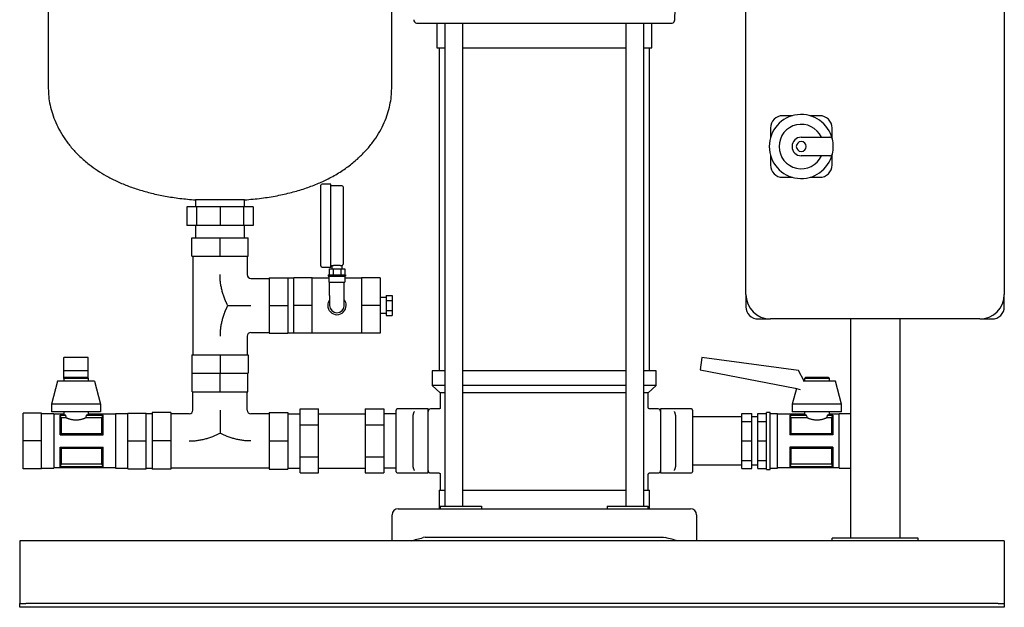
# Model space of a CAD drawing. Header units: millimetres. Extents: x 11 to 1236, y 11 to 957.
# Tile 1 of 3: x 11 to 811, y 11 to 488. Entities that reach past the tile are written whole.
import ezdxf

# ---------------------------------------------------------------- set-up
doc = ezdxf.new("R2010")
doc.units = ezdxf.units.MM

msp = doc.modelspace()

# ---------------------------------------------------------------- linework, layer by layer
at = {"color": 7, "linetype": 'Continuous', "lineweight": 25}
for p, q in [((34.12, 587.3), (34.12, 432.3)), ((313.12, 432.3), (313.12, 587.3)), ((543.19, 488.22), (543.77, 510.22)), ((600.87, 265.3), (600.87, 505.3)), ((810.87, 505.3), (810.87, 265.3)), ((349.77, 485.4), (349.77, 465.4)), ((356.28, 485.4), (356.28, 93.3)), ((370.88, 93.3), (370.88, 485.4)), ((503.36, 485.4), (503.36, 93.3)), ((517.96, 93.3), (517.96, 485.4)), ((524.47, 465.4), (524.47, 485.4)), ((349.77, 465.4), (356.28, 465.4)), ((351.77, 465.4), (351.77, 203.3)), ((370.88, 465.4), (437.12, 465.4)), ((437.12, 465.4), (503.36, 465.4)), ((517.96, 465.4), (524.47, 465.4)), ((522.47, 203.3), (522.47, 465.4)), ((638.73, 410.3), (630.87, 410.3)), ((660.87, 410.3), (653.01, 410.3)), ((620.87, 400.3), (620.87, 392.44)), ((670.87, 392.44), (670.87, 400.3)), ((645.87, 392.8), (669.23, 392.8)), ((620.87, 378.15), (620.87, 370.3)), ((669.23, 377.8), (645.87, 377.8)), ((670.87, 370.3), (670.87, 378.15)), ((630.87, 360.3), (638.73, 360.3)), ((653.01, 360.3), (660.87, 360.3)), ((255.62, 321.1), (255.62, 353.85)), ((263.62, 354.85), (256.62, 354.85)), ((263.62, 321.1), (263.62, 354.85)), ((272.62, 353.5), (263.62, 353.5)), ((273.62, 352.5), (273.62, 321.1)), ((146.56, 336.3), (146.56, 321.3)), ((154.48, 336.3), (146.56, 336.3)), ((153.62, 341.99), (153.62, 336.3)), ((173.62, 341.99), (153.62, 341.99)), ((154.48, 336.3), (154.48, 321.3)), ((173.62, 336.3), (154.48, 336.3)), ((193.62, 341.99), (173.62, 341.99)), ((173.62, 336.3), (173.62, 321.3)), ((192.75, 336.3), (173.62, 336.3)), ((192.75, 336.3), (192.75, 321.3)), ((200.68, 336.3), (192.75, 336.3)), ((193.62, 336.3), (193.62, 341.99)), ((200.68, 336.3), (200.68, 321.3)), ((154.48, 321.3), (146.56, 321.3)), ((153.62, 321.3), (153.62, 311.3)), ((173.62, 321.3), (154.48, 321.3)), ((192.75, 321.3), (173.62, 321.3)), ((200.68, 321.3), (192.75, 321.3)), ((193.62, 311.3), (193.62, 321.3)), ((255.62, 288.35), (255.62, 321.1)), ((263.62, 287.35), (263.62, 321.1)), ((273.62, 321.1), (273.62, 289.69)), ((150.62, 296.3), (150.62, 311.3)), ((150.62, 311.3), (173.62, 311.3)), ((173.62, 296.3), (173.62, 311.3)), ((173.62, 311.3), (196.62, 311.3)), ((196.62, 296.3), (196.62, 311.3)), ((150.62, 296.3), (173.62, 296.3)), ((151.62, 296.3), (151.62, 216.3)), ((173.62, 296.3), (196.62, 296.3)), ((195.62, 296.3), (195.62, 281.3)), ((263.62, 288.7), (264.52, 288.7)), ((264.52, 288.7), (264.52, 286.1)), ((272.72, 288.7), (272.72, 286.1)), ((256.62, 287.35), (263.62, 287.35)), ((261.62, 281.1), (261.62, 280.1)), ((261.62, 281.1), (275.62, 281.1)), ((261.62, 280.1), (275.62, 280.1)), ((262.12, 280.1), (262.12, 275.1)), ((262.27, 286.1), (262.27, 281.1)), ((262.27, 286.1), (265.44, 286.1)), ((265.44, 286.1), (265.44, 281.1)), ((265.44, 286.1), (271.79, 286.1)), ((271.79, 286.1), (271.79, 281.1)), ((271.79, 286.1), (274.97, 286.1)), ((274.97, 286.1), (274.97, 281.1)), ((275.12, 280.1), (275.12, 275.1)), ((275.62, 281.1), (275.62, 280.1)), ((198.62, 278.3), (213.62, 278.3)), ((213.62, 278.8), (228.62, 278.8)), ((213.62, 278.8), (213.62, 256.3)), ((228.62, 278.8), (228.62, 256.3)), ((233.62, 278.45), (228.62, 278.45)), ((248.62, 278.8), (233.62, 278.8)), ((233.62, 256.3), (233.62, 278.8)), ((248.62, 256.3), (248.62, 278.8)), ((262.12, 278.45), (248.62, 278.45)), ((262.12, 275.1), (275.12, 275.1)), ((262.62, 264.3), (262.62, 275.1)), ((274.62, 264.3), (274.62, 275.1)), ((288.62, 278.45), (275.12, 278.45)), ((303.62, 278.8), (288.62, 278.8)), ((288.62, 278.8), (288.62, 256.3)), ((303.62, 278.8), (303.62, 256.3)), ((262.62, 264.3), (262.62, 256.3)), ((274.62, 256.3), (274.62, 264.3)), ((308.62, 264.38), (308.62, 260.34)), ((308.62, 264.38), (313.62, 264.38)), ((313.62, 264.38), (313.62, 260.34)), ((600.87, 265.3), (600.87, 255.3)), ((810.87, 255.3), (810.87, 265.3)), ((213.62, 256.3), (228.62, 256.3)), ((213.62, 256.3), (213.62, 233.8)), ((228.62, 256.3), (228.62, 233.8)), ((248.62, 256.3), (233.62, 256.3)), ((233.62, 233.8), (233.62, 256.3)), ((248.62, 233.8), (248.62, 256.3)), ((303.62, 256.3), (288.62, 256.3)), ((288.62, 256.3), (288.62, 233.8)), ((308.62, 262.65), (303.62, 262.65)), ((303.62, 256.3), (303.62, 233.8)), ((308.62, 260.34), (313.62, 260.34)), ((308.62, 260.34), (308.62, 252.25)), ((313.62, 260.34), (313.62, 252.25)), ((303.62, 249.95), (308.62, 249.95)), ((308.62, 252.25), (313.62, 252.25)), ((308.62, 252.25), (308.62, 248.21)), ((308.62, 248.21), (313.62, 248.21)), ((313.62, 252.25), (313.62, 248.21)), ((610.87, 245.3), (620.87, 245.3)), ((790.87, 245.3), (620.87, 245.3)), ((685.87, 245.3), (685.87, 67.3)), ((725.87, 245.3), (725.87, 67.3)), ((790.87, 245.3), (800.87, 245.3)), ((198.62, 234.3), (213.62, 234.3)), ((213.62, 233.8), (228.62, 233.8)), ((228.62, 234.15), (233.62, 234.15)), ((248.62, 233.8), (233.62, 233.8)), ((248.62, 234.15), (288.62, 234.15)), ((303.62, 233.8), (288.62, 233.8)), ((195.62, 231.3), (195.62, 216.3)), ((150.62, 216.3), (150.62, 201.3)), ((150.62, 216.3), (173.62, 216.3)), ((173.62, 216.3), (173.62, 201.3)), ((173.62, 216.3), (196.62, 216.3)), ((196.62, 216.3), (196.62, 201.3)), ((66.62, 213.99), (46.62, 213.99)), ((46.62, 203.54), (46.62, 213.99)), ((66.62, 203.54), (66.62, 213.99)), ((565.02, 213.99), (563.71, 204.1)), ((643.78, 203.54), (565.02, 213.99)), ((46.62, 196.95), (46.62, 203.54)), ((46.62, 203.54), (66.62, 203.54)), ((66.62, 196.95), (66.62, 203.54)), ((150.62, 201.3), (173.62, 201.3)), ((151.12, 186.3), (151.12, 201.3)), ((173.62, 186.3), (173.62, 201.3)), ((173.62, 201.3), (196.62, 201.3)), ((196.12, 186.3), (196.12, 201.3)), ((346.12, 203.3), (346.12, 191.3)), ((356.28, 203.3), (346.12, 203.3)), ((437.12, 203.3), (370.88, 203.3)), ((503.36, 203.3), (437.12, 203.3)), ((528.12, 203.3), (517.96, 203.3)), ((528.12, 191.3), (528.12, 203.3)), ((563.71, 204.1), (640.97, 189.08)), ((648.18, 194.95), (643.78, 203.54)), ((41.62, 194.95), (36.62, 176.2)), ((71.62, 194.95), (41.62, 194.95)), ((47.62, 197.95), (46.62, 196.95)), ((46.62, 196.95), (46.62, 194.95)), ((66.62, 196.95), (46.62, 196.95)), ((47.62, 197.95), (65.62, 197.95)), ((65.62, 197.95), (66.62, 196.95)), ((66.62, 196.95), (66.62, 194.95)), ((71.62, 194.95), (76.62, 176.2)), ((658.62, 194.95), (647.44, 194.95)), ((649.62, 197.95), (648.62, 196.95)), ((648.62, 196.95), (648.62, 194.95)), ((668.62, 196.95), (648.62, 196.95)), ((649.62, 197.95), (667.62, 197.95)), ((673.62, 194.95), (658.62, 194.95)), ((667.62, 197.95), (668.62, 196.95)), ((668.62, 196.95), (668.62, 194.95)), ((678.62, 176.2), (673.62, 194.95)), ((151.12, 186.3), (173.62, 186.3)), ((151.62, 171.3), (151.62, 186.3)), ((173.62, 186.3), (196.12, 186.3)), ((195.62, 171.3), (195.62, 186.3)), ((346.12, 191.3), (352.62, 185.3)), ((356.28, 191.3), (346.12, 191.3)), ((352.62, 185.3), (352.62, 173.3)), ((356.28, 185.3), (352.62, 185.3)), ((437.12, 191.3), (370.88, 191.3)), ((437.12, 185.3), (370.88, 185.3)), ((503.36, 191.3), (437.12, 191.3)), ((503.36, 185.3), (437.12, 185.3)), ((528.12, 191.3), (517.96, 191.3)), ((521.62, 185.3), (517.96, 185.3)), ((521.62, 185.3), (528.12, 191.3)), ((521.62, 173.3), (521.62, 185.3)), ((641.99, 188.85), (638.62, 176.2)), ((640.97, 189.08), (645.1, 188.14)), ((76.62, 176.2), (36.62, 176.2)), ((36.62, 176.2), (36.62, 169.95)), ((76.62, 176.2), (76.62, 169.95)), ((638.62, 176.2), (638.62, 169.95)), ((658.62, 176.2), (638.62, 176.2)), ((678.62, 176.2), (658.62, 176.2)), ((678.62, 169.95), (678.62, 176.2)), ((28.62, 168.8), (13.62, 168.8)), ((13.62, 146.3), (13.62, 168.8)), ((28.62, 146.3), (28.62, 168.8)), ((38.62, 168.45), (28.62, 168.45)), ((76.62, 169.95), (36.62, 169.95)), ((38.62, 168.45), (38.62, 146.3)), ((46.62, 169.95), (46.62, 167.95)), ((66.62, 169.95), (66.62, 167.95)), ((98.62, 168.45), (88.62, 168.45)), ((88.62, 168.45), (88.62, 146.3)), ((98.62, 168.8), (113.62, 168.8)), ((98.62, 146.3), (98.62, 168.8)), ((113.62, 146.3), (113.62, 168.8)), ((118.62, 168.45), (113.62, 168.45)), ((133.62, 169.3), (118.62, 169.3)), ((118.62, 169.3), (118.62, 146.3)), ((133.62, 169.3), (133.62, 146.3)), ((148.62, 168.3), (133.62, 168.3)), ((213.62, 168.3), (198.62, 168.3)), ((213.62, 169.3), (213.62, 146.3)), ((213.62, 169.3), (228.62, 169.3)), ((228.62, 169.3), (228.62, 146.3)), ((228.62, 168.45), (238.62, 168.45)), ((238.62, 159.29), (238.62, 172.28)), ((238.62, 172.28), (253.62, 172.28)), ((253.62, 159.29), (253.62, 172.28)), ((253.62, 168.45), (291.62, 168.45)), ((291.62, 172.28), (291.62, 159.29)), ((291.62, 172.28), (306.62, 172.28)), ((306.62, 172.28), (306.62, 159.29)), ((316.62, 168.45), (306.62, 168.45)), ((316.62, 146.3), (316.62, 171.3)), ((342.62, 172.3), (317.62, 172.3)), ((342.62, 170.28), (342.62, 172.3)), ((342.62, 157.83), (342.62, 170.28)), ((351.62, 172.3), (344.62, 172.3)), ((529.62, 172.3), (522.62, 172.3)), ((556.62, 172.3), (531.62, 172.3)), ((531.62, 172.3), (531.62, 170.28)), ((531.62, 170.28), (531.62, 157.83)), ((557.62, 171.3), (557.62, 146.3)), ((597.62, 168.54), (605.62, 168.54)), ((597.62, 162.02), (597.62, 168.54)), ((605.62, 162.02), (605.62, 168.54)), ((610.62, 168.54), (617.62, 168.54)), ((610.62, 162.02), (610.62, 168.54)), ((620.62, 169.45), (617.62, 169.45)), ((617.62, 146.3), (617.62, 169.45)), ((620.62, 146.3), (620.62, 169.45)), ((626.62, 168.45), (620.62, 168.45)), ((626.62, 146.3), (626.62, 168.45)), ((658.62, 169.95), (638.62, 169.95)), ((648.62, 169.95), (648.62, 167.95)), ((678.62, 169.95), (658.62, 169.95)), ((668.62, 169.95), (668.62, 167.95)), ((685.87, 168.45), (676.62, 168.45)), ((676.62, 146.3), (676.62, 168.45)), ((46.62, 167.95), (38.62, 167.95)), ((43.62, 167.36), (47.96, 167.36)), ((43.62, 151.3), (43.62, 167.36)), ((43.64, 167.3), (47.96, 167.3)), ((44.55, 164.98), (44.55, 152.38)), ((48.68, 164.98), (44.55, 164.98)), ((47.96, 167.3), (47.96, 167.36)), ((77.68, 164.98), (64.56, 164.98)), ((65.28, 167.36), (78.62, 167.36)), ((65.28, 167.36), (65.28, 167.3)), ((65.28, 167.3), (78.59, 167.3)), ((88.62, 167.95), (66.62, 167.95)), ((77.68, 152.38), (77.68, 164.98)), ((78.62, 151.3), (78.62, 167.36)), ((330.62, 156.91), (330.62, 166.61)), ((543.62, 166.61), (543.62, 156.91)), ((597.62, 165.77), (557.62, 165.77)), ((597.62, 162.02), (605.62, 162.02)), ((597.62, 146.3), (597.62, 162.02)), ((610.62, 165.77), (605.62, 165.77)), ((605.62, 146.3), (605.62, 162.02)), ((610.62, 146.3), (610.62, 162.02)), ((610.62, 162.02), (617.62, 162.02)), ((648.62, 167.95), (626.62, 167.95)), ((649.96, 167.36), (636.62, 167.36)), ((636.62, 167.36), (636.62, 151.3)), ((636.64, 167.3), (649.96, 167.3)), ((637.55, 164.98), (637.55, 152.38)), ((650.68, 164.98), (637.55, 164.98)), ((649.96, 167.3), (649.96, 167.36)), ((670.68, 164.98), (666.56, 164.98)), ((671.62, 167.36), (667.28, 167.36)), ((667.28, 167.36), (667.28, 167.3)), ((667.28, 167.3), (671.59, 167.3)), ((676.62, 167.95), (668.62, 167.95)), ((670.68, 152.38), (670.68, 164.98)), ((671.62, 167.36), (671.62, 151.3)), ((44.55, 152.38), (77.68, 152.38)), ((238.62, 159.29), (253.62, 159.29)), ((238.62, 133.31), (238.62, 159.29)), ((253.62, 133.31), (253.62, 159.29)), ((291.62, 159.29), (291.62, 133.31)), ((291.62, 159.29), (306.62, 159.29)), ((306.62, 159.29), (306.62, 133.31)), ((330.62, 135.69), (330.62, 156.91)), ((342.62, 134.76), (342.62, 157.83)), ((531.62, 157.83), (531.62, 146.3)), ((543.62, 156.91), (543.62, 146.3)), ((637.55, 152.38), (670.68, 152.38)), ((28.62, 146.3), (13.62, 146.3)), ((13.62, 123.8), (13.62, 146.3)), ((28.62, 123.8), (28.62, 146.3)), ((38.62, 146.3), (38.62, 124.15)), ((43.62, 151.3), (78.62, 151.3)), ((88.62, 146.3), (88.62, 124.15)), ((98.62, 123.8), (98.62, 146.3)), ((98.62, 146.3), (113.62, 146.3)), ((113.62, 123.8), (113.62, 146.3)), ((133.62, 146.3), (118.62, 146.3)), ((118.62, 146.3), (118.62, 123.3)), ((133.62, 146.3), (133.62, 123.3)), ((213.62, 146.3), (228.62, 146.3)), ((213.62, 146.3), (213.62, 123.3)), ((228.62, 146.3), (228.62, 123.3)), ((316.62, 121.3), (316.62, 146.3)), ((531.62, 146.3), (531.62, 134.76)), ((543.62, 146.3), (543.62, 135.69)), ((557.62, 146.3), (557.62, 121.3)), ((597.62, 146.3), (605.62, 146.3)), ((597.62, 130.57), (597.62, 146.3)), ((605.62, 130.57), (605.62, 146.3)), ((610.62, 146.3), (617.62, 146.3)), ((610.62, 130.57), (610.62, 146.3)), ((617.62, 123.15), (617.62, 146.3)), ((620.62, 123.15), (620.62, 146.3)), ((626.62, 124.15), (626.62, 146.3)), ((671.62, 151.3), (636.62, 151.3)), ((676.62, 124.15), (676.62, 146.3)), ((43.62, 141.3), (78.62, 141.3)), ((43.62, 125.23), (43.62, 141.3)), ((44.55, 140.22), (44.55, 127.61)), ((77.68, 140.22), (44.55, 140.22)), ((77.68, 127.61), (77.68, 140.22)), ((78.62, 125.23), (78.62, 141.3)), ((636.62, 141.3), (636.62, 125.23)), ((671.62, 141.3), (636.62, 141.3)), ((637.55, 140.22), (637.55, 127.61)), ((670.68, 140.22), (637.55, 140.22)), ((670.68, 127.61), (670.68, 140.22)), ((671.62, 141.3), (671.62, 125.23)), ((238.62, 120.32), (238.62, 133.31)), ((238.62, 133.31), (253.62, 133.31)), ((253.62, 120.32), (253.62, 133.31)), ((291.62, 133.31), (306.62, 133.31)), ((291.62, 133.31), (291.62, 120.32)), ((306.62, 133.31), (306.62, 120.32)), ((330.62, 125.99), (330.62, 135.69)), ((342.62, 122.31), (342.62, 134.76)), ((531.62, 134.76), (531.62, 122.31)), ((543.62, 135.69), (543.62, 125.99)), ((597.62, 130.57), (605.62, 130.57)), ((597.62, 124.05), (597.62, 130.57)), ((605.62, 124.05), (605.62, 130.57)), ((610.62, 130.57), (617.62, 130.57)), ((610.62, 124.05), (610.62, 130.57)), ((28.62, 123.8), (13.62, 123.8)), ((28.62, 124.15), (38.62, 124.15)), ((38.62, 124.65), (88.62, 124.65)), ((43.62, 125.23), (78.62, 125.23)), ((78.59, 125.29), (43.64, 125.29)), ((44.55, 127.61), (77.68, 127.61)), ((88.62, 124.15), (98.62, 124.15)), ((98.62, 123.8), (113.62, 123.8)), ((113.62, 124.15), (118.62, 124.15)), ((133.62, 123.3), (118.62, 123.3)), ((213.62, 124.3), (133.62, 124.3)), ((213.62, 123.3), (228.62, 123.3)), ((228.62, 124.15), (238.62, 124.15)), ((238.62, 120.32), (253.62, 120.32)), ((253.62, 124.15), (291.62, 124.15)), ((291.62, 120.32), (306.62, 120.32)), ((316.62, 124.15), (306.62, 124.15)), ((317.62, 120.3), (342.62, 120.3)), ((342.62, 120.3), (342.62, 122.31)), ((344.62, 120.3), (351.62, 120.3)), ((522.62, 120.3), (529.62, 120.3)), ((531.62, 122.31), (531.62, 120.3)), ((531.62, 120.3), (556.62, 120.3)), ((557.62, 126.82), (597.62, 126.82)), ((597.62, 124.05), (605.62, 124.05)), ((605.62, 126.82), (610.62, 126.82)), ((610.62, 124.05), (617.62, 124.05)), ((617.62, 123.15), (620.62, 123.15)), ((620.62, 124.15), (626.62, 124.15)), ((626.62, 124.65), (676.62, 124.65)), ((671.62, 125.23), (636.62, 125.23)), ((671.59, 125.29), (636.64, 125.29)), ((637.55, 127.61), (670.68, 127.61)), ((676.62, 124.15), (685.87, 124.15)), ((352.62, 119.3), (352.62, 106.3)), ((521.62, 106.3), (521.62, 119.3)), ((351.62, 106.3), (351.62, 91.3)), ((351.62, 106.3), (356.28, 106.3)), ((370.88, 106.3), (437.12, 106.3)), ((437.12, 106.3), (503.36, 106.3)), ((517.96, 106.3), (522.62, 106.3)), ((522.62, 91.3), (522.62, 106.3)), ((318.37, 91.3), (338.57, 91.3)), ((338.57, 91.3), (535.67, 91.3)), ((352.62, 93.3), (352.62, 91.3)), ((352.62, 93.3), (373.96, 93.3)), ((373.96, 93.3), (386.15, 93.3)), ((386.15, 93.3), (386.15, 91.3)), ((488.09, 93.3), (488.09, 91.3)), ((488.09, 93.3), (500.28, 93.3)), ((500.28, 93.3), (521.62, 93.3)), ((521.62, 91.3), (521.62, 93.3)), ((535.67, 91.3), (555.87, 91.3)), ((313.37, 65.3), (313.37, 86.3)), ((560.87, 86.3), (560.87, 65.3)), ((810.87, 65.3), (10.87, 65.3)), ((10.87, 65.3), (10.87, 60.3)), ((340.37, 68.3), (338.57, 67.83)), ((340.37, 68.3), (533.87, 68.3)), ((533.87, 68.3), (535.67, 67.83)), ((670.87, 65.3), (670.87, 67.3)), ((740.87, 67.3), (670.87, 67.3)), ((740.87, 65.3), (670.87, 65.3)), ((740.87, 65.3), (740.87, 67.3)), ((810.87, 65.3), (810.87, 60.3)), ((10.87, 60.3), (10.87, 16.3)), ((810.87, 60.3), (810.87, 16.3)), ((10.87, 16.3), (10.87, 14.3)), ((810.87, 16.3), (810.87, 14.3)), ((10.87, 11.3), (10.87, 14.3)), ((10.87, 14.3), (15.87, 14.3)), ((15.87, 11.3), (10.87, 11.3)), ((805.87, 14.3), (15.87, 14.3)), ((805.87, 11.3), (15.87, 11.3)), ((805.87, 14.3), (810.87, 14.3)), ((810.87, 11.3), (805.87, 11.3)), ((810.87, 14.3), (810.87, 11.3))]:
    msp.add_line(p, q, dxfattribs=at)
at = {"color": 7, "linetype": 'Continuous', "lineweight": 25, "flags": 128}
for points in [[(43.62, 167.36), (43.63, 167.33), (43.64, 167.3)], [(78.59, 167.3), (78.6, 167.33), (78.62, 167.36)], [(636.62, 167.36), (636.63, 167.33), (636.64, 167.3)], [(671.59, 167.3), (671.6, 167.33), (671.62, 167.36)], [(43.64, 125.29), (43.63, 125.26), (43.62, 125.23)], [(78.62, 125.23), (78.6, 125.27), (78.59, 125.29)], [(636.64, 125.29), (636.63, 125.26), (636.62, 125.23)], [(671.62, 125.23), (671.6, 125.27), (671.59, 125.29)]]:
    msp.add_lwpolyline(points, dxfattribs=at)
at = {"color": 7, "linetype": 'Continuous', "lineweight": 25}
for centre, radius, start, end in [((334.04, 488.3), 3, 181.5, 255.15288), ((540.19, 488.3), 3, 284.83511, 358.5), ((645.87, 385.3), 26, 13.24801, 180), ((630.87, 400.3), 10, 90, 180), ((660.87, 400.3), 10, 0, 90), ((645.87, 385.3), 18, 24.62432, 335.37568), ((645.87, 385.3), 7.5, 90, 270), ((669.23, 390.8), 2, 13.24801, 90), ((645.87, 385.3), 26, 180, 346.75199), ((645.87, 385.3), 4, 0, 180), ((645.87, 385.3), 4, 180, 0), ((645.87, 385.3), 26, 0, 13.24801), ((645.87, 385.3), 26, 346.75199, 0), ((669.23, 379.8), 2, 270, 346.75199), ((630.87, 370.3), 10, 180, 270), ((660.87, 370.3), 10, 270, 0), ((256.62, 353.85), 1, 90, 180), ((272.62, 352.5), 1, 0, 90), ((256.62, 288.35), 1, 180, 270), ((198.62, 281.3), 3, 180, 270), ((620.87, 265.3), 20, 180, 270), ((790.87, 265.3), 20, 270, 0), ((268.62, 256.3), 7.5, 143.1301, 180), ((268.62, 256.3), 7.5, 180, 0), ((268.62, 256.3), 6, 180, 270), ((268.62, 256.3), 6, 270, 0), ((268.62, 256.3), 7.5, 0, 36.8699), ((610.87, 255.3), 10, 180, 270), ((800.87, 255.3), 10, 270, 0), ((198.62, 231.3), 3, 90, 180), ((148.62, 171.3), 3, 270, 0), ((198.62, 171.3), 3, 180, 270), ((317.62, 171.3), 1, 90, 180), ((344.62, 170.3), 2, 89.99898, 180.34162), ((529.62, 170.3), 2, 359.65838, 90.00102), ((556.62, 171.3), 1, 0, 90), ((317.62, 121.3), 1, 180, 270), ((344.62, 122.3), 2, 179.65838, 270.00102), ((529.62, 122.3), 2, 269.99898, 0.34162), ((556.62, 121.3), 1, 270, 0), ((318.37, 86.3), 5, 90, 180), ((555.87, 86.3), 5, 0, 90)]:
    msp.add_arc(centre, radius, start, end, dxfattribs=at)
for points, knots in [([(333.27, 485.4), (333.27, 485.4), (334.45, 485.4), (339.13, 485.4), (342.63, 485.4), (347.25, 485.4)], [0, 0, 0, 0, 0.5, 0.5, 1, 1, 1, 1]), ([(347.25, 485.4), (347.28, 485.4), (347.36, 485.4), (347.49, 485.4), (347.67, 485.4), (347.89, 485.4), (348.16, 485.4), (348.61, 485.4), (349.29, 485.4), (350.09, 485.4), (350.78, 485.4), (351.32, 485.4), (351.89, 485.4), (352.48, 485.4), (353.1, 485.4), (353.74, 485.4), (354.39, 485.4), (354.84, 485.4), (355.07, 485.4)], [0, 0, 0, 0, 0.026501, 0.059049, 0.097604, 0.142154, 0.192727, 0.249403, 0.375184, 0.499556, 0.561756, 0.623954, 0.686334, 0.74904, 0.811908, 0.874558, 0.93719, 1, 1, 1, 1]), ([(355.07, 485.4), (355.53, 485.4), (356.94, 485.4), (359.78, 485.4), (364.11, 485.4), (369.93, 485.4), (377.29, 485.4), (386.2, 485.4), (396.7, 485.4), (408.8, 485.4), (422.51, 485.4), (436.64, 485.4), (450.23, 485.4), (462.38, 485.4), (473.32, 485.4), (483.07, 485.4), (491.62, 485.4), (498.99, 485.4), (505.21, 485.4), (510.28, 485.4), (514.22, 485.4), (517.06, 485.4), (518.59, 485.4), (519.17, 485.4)], [0, 0, 0, 0, 0.008782, 0.026748, 0.053897, 0.090229, 0.135744, 0.190441, 0.25432, 0.32738, 0.40962, 0.50104, 0.58071, 0.653519, 0.719467, 0.778553, 0.830777, 0.876138, 0.914637, 0.946272, 0.971045, 0.988954, 1, 1, 1, 1]), ([(519.17, 485.4), (519.27, 485.4), (519.52, 485.4), (519.94, 485.4), (520.46, 485.4), (521.07, 485.4), (521.92, 485.4), (522.92, 485.4), (523.81, 485.4), (524.46, 485.4), (524.92, 485.4), (525.35, 485.4), (525.75, 485.4), (526.11, 485.4), (526.44, 485.4), (526.74, 485.4), (526.9, 485.4), (526.99, 485.4)], [0, 0, 0, 0, 0.029079, 0.0686, 0.11848, 0.178708, 0.249395, 0.375177, 0.499551, 0.561751, 0.62395, 0.686331, 0.749038, 0.811906, 0.874557, 0.937189, 1, 1, 1, 1]), ([(526.99, 485.4), (531.6, 485.4), (535.1, 485.4), (539.78, 485.4), (540.96, 485.4), (540.96, 485.4)], [0, 0, 0, 0, 0.5, 0.5, 1, 1, 1, 1]), ([(34.12, 432.3), (34.19, 430.12), (34.33, 425.66), (35.48, 418.84), (37.35, 411.81), (40.06, 404.65), (43.64, 397.5), (48.1, 390.45), (53.48, 383.56), (59.84, 376.91), (66.71, 371.01), (73.91, 365.85), (81.3, 361.35), (89.43, 357.19), (98.31, 353.41), (107.91, 350.08), (118.23, 347.23), (129.29, 344.9), (141.17, 343.06), (149.38, 342.35), (153.62, 341.99)], [0, 0, 0, 0, 0.039555, 0.081422, 0.125557, 0.17196, 0.2207, 0.27098, 0.323857, 0.379618, 0.438622, 0.488458, 0.540897, 0.596213, 0.654698, 0.716662, 0.781214, 0.849742, 0.922564, 1, 1, 1, 1]), ([(193.62, 341.99), (198.18, 342.39), (207.01, 343.16), (219.73, 345.21), (231.5, 347.84), (242.36, 351.04), (252.32, 354.75), (261.91, 359.16), (271.04, 364.3), (279.57, 370.23), (287.03, 376.57), (293.49, 383.25), (298.98, 390.22), (303.53, 397.38), (307.14, 404.59), (309.87, 411.76), (311.75, 418.81), (312.9, 425.64), (313.05, 430.12), (313.12, 432.3)], [0, 0, 0, 0, 0.08342, 0.161488, 0.234609, 0.303181, 0.367595, 0.428228, 0.495317, 0.558205, 0.617391, 0.673312, 0.727386, 0.778747, 0.827619, 0.874143, 0.918387, 0.960355, 1, 1, 1, 1]), ([(264.52, 288.7), (264.52, 288.7), (264.52, 288.7), (264.53, 288.7), (264.55, 288.7), (264.59, 288.71), (264.66, 288.71), (264.82, 288.73), (265.1, 288.77), (265.54, 288.81), (266.09, 288.86), (266.73, 288.9), (267.42, 288.94), (268.16, 288.96), (268.91, 288.96), (269.66, 288.94), (270.36, 288.91), (271.01, 288.87), (271.58, 288.82), (271.97, 288.78), (272.23, 288.75), (272.39, 288.74), (272.53, 288.72), (272.59, 288.71), (272.62, 288.71)], [0, 0, 0, 0, 0.015613, 0.031195, 0.046779, 0.062398, 0.093732, 0.125082, 0.187507, 0.250019, 0.312569, 0.374947, 0.437574, 0.499871, 0.562544, 0.624823, 0.687505, 0.749817, 0.812454, 0.874834, 0.906144, 0.937446, 0.968729, 1, 1, 1, 1]), ([(272.72, 288.7), (272.83, 288.72), (273.07, 288.77), (273.37, 289.01), (273.58, 289.33), (273.6, 289.57), (273.62, 289.69)], [0, 0, 0, 0, 0.241358, 0.5, 0.758642, 1, 1, 1, 1]), ([(179.87, 256.3), (179.76, 256.51), (179.55, 256.94), (179.24, 257.59), (178.93, 258.24), (178.63, 258.9), (178.34, 259.56), (178.06, 260.22), (177.78, 260.89), (177.51, 261.55), (176.95, 263.01), (176.15, 265.27), (175.25, 268.39), (174.53, 271.56), (174.01, 274.78), (173.77, 277.21), (173.67, 278.84), (173.64, 279.65), (173.62, 280.47), (173.62, 281.01), (173.62, 281.3)], [0, 0, 0, 0, 0.027887, 0.055742, 0.083568, 0.111371, 0.139153, 0.166921, 0.194677, 0.222427, 0.250174, 0.375099, 0.498817, 0.624406, 0.748764, 0.874334, 0.905755, 0.93716, 0.967429, 1, 1, 1, 1]), ([(179.87, 256.3), (179.76, 256.08), (179.55, 255.65), (179.24, 255.01), (178.93, 254.36), (178.64, 253.7), (178.35, 253.05), (178.06, 252.39), (177.79, 251.73), (177.52, 251.06), (176.96, 249.6), (176.16, 247.33), (175.25, 244.2), (174.53, 241.02), (174.01, 237.8), (173.77, 235.37), (173.67, 233.74), (173.64, 232.92), (173.62, 232.1), (173.62, 231.56), (173.62, 231.3)], [0, 0, 0, 0, 0.027789, 0.05554, 0.083257, 0.11094, 0.138595, 0.166223, 0.19383, 0.221418, 0.248993, 0.374373, 0.499126, 0.624539, 0.749481, 0.874727, 0.906051, 0.937369, 0.96969, 1, 1, 1, 1]), ([(179.87, 256.3), (180.09, 256.3), (180.54, 256.3), (181.2, 256.3), (181.87, 256.3), (182.53, 256.3), (183.2, 256.3), (183.86, 256.3), (185.08, 256.3), (186.86, 256.3), (189.21, 256.3), (191.55, 256.3), (193.91, 256.3), (196.26, 256.3), (197.83, 256.3), (198.62, 256.3)], [0, 0, 0, 0, 0.036186, 0.0721637, 0.1079434, 0.1435363, 0.1789542, 0.2142103, 0.2493184, 0.3749467, 0.4988871, 0.6245636, 0.749161, 0.8747649, 1, 1, 1, 1]), ([(173.62, 171.3), (173.62, 170.51), (173.62, 168.95), (173.62, 166.6), (173.62, 164.25), (173.62, 161.91), (173.62, 159.56), (173.62, 157.61), (173.62, 156.05), (173.62, 154.89), (173.62, 153.72), (173.62, 152.94), (173.62, 152.55)], [0, 0, 0, 0, 0.124809, 0.249986, 0.374407, 0.499906, 0.624025, 0.749851, 0.811595, 0.873823, 0.936604, 1, 1, 1, 1]), ([(330.62, 166.61), (330.62, 166.68), (330.62, 166.82), (330.63, 167.03), (330.65, 167.25), (330.68, 167.47), (330.73, 167.79), (330.82, 168.2), (330.95, 168.66), (331.1, 169.12), (331.26, 169.51), (331.43, 169.91), (331.55, 170.14), (331.62, 170.28)], [0, 0, 0, 0, 0.045902, 0.093895, 0.144002, 0.196243, 0.250635, 0.369587, 0.500746, 0.618304, 0.750105, 0.852056, 1, 1, 1, 1]), ([(352.62, 173.3), (352.6, 173.17), (352.58, 172.98), (352.46, 172.74), (352.33, 172.58), (352.17, 172.45), (351.94, 172.33), (351.74, 172.31), (351.62, 172.3)], [0, 0, 0, 0, 0.2394568, 0.3683607, 0.5, 0.6316393, 0.7605432, 1, 1, 1, 1]), ([(522.62, 172.3), (522.49, 172.31), (522.3, 172.33), (522.06, 172.45), (521.9, 172.58), (521.78, 172.74), (521.65, 172.98), (521.63, 173.17), (521.62, 173.3)], [0, 0, 0, 0, 0.239457, 0.368361, 0.5, 0.631639, 0.760543, 1, 1, 1, 1]), ([(542.62, 170.28), (542.65, 170.22), (542.7, 170.11), (542.78, 169.95), (542.85, 169.79), (542.91, 169.66), (543.01, 169.43), (543.13, 169.11), (543.28, 168.66), (543.41, 168.2), (543.51, 167.74), (543.57, 167.33), (543.61, 166.97), (543.61, 166.72), (543.62, 166.61)], [0, 0, 0, 0, 0.063475, 0.120205, 0.170189, 0.213427, 0.249921, 0.382467, 0.499255, 0.630409, 0.749371, 0.838824, 0.922336, 1, 1, 1, 1]), ([(43.64, 167.3), (43.8, 166.9), (44.11, 166.13), (44.41, 165.36), (44.55, 164.98)], [0, 0, 0, 0, 0.512726, 1, 1, 1, 1]), ([(46.62, 167.95), (46.62, 167.95), (46.62, 167.94), (46.63, 167.94), (46.65, 167.93), (46.68, 167.92), (46.72, 167.9), (46.77, 167.88), (46.82, 167.85), (46.89, 167.82), (46.98, 167.78), (47.1, 167.73), (47.26, 167.65), (47.46, 167.57), (47.69, 167.47), (47.87, 167.4), (47.96, 167.36)], [0, 0, 0, 0, 0.054385, 0.109026, 0.163932, 0.219114, 0.274581, 0.330341, 0.386405, 0.442781, 0.499478, 0.593109, 0.689945, 0.79002, 0.893363, 1, 1, 1, 1]), ([(64.56, 164.98), (64.49, 164.95), (64.36, 164.9), (64.15, 164.81), (63.93, 164.72), (63.71, 164.64), (63.48, 164.55), (63.24, 164.46), (62.79, 164.3), (62.09, 164.07), (61.1, 163.79), (60.05, 163.55), (58.95, 163.36), (57.8, 163.24), (56.64, 163.2), (55.47, 163.24), (54.32, 163.35), (53.2, 163.54), (52.15, 163.78), (51.15, 164.06), (50.39, 164.32), (49.82, 164.52), (49.42, 164.68), (49.03, 164.83), (48.8, 164.93), (48.68, 164.98)], [0, 0, 0, 0, 0.017904, 0.035755, 0.05357, 0.071363, 0.089152, 0.106951, 0.124778, 0.187762, 0.24984, 0.312665, 0.374317, 0.436901, 0.498936, 0.561226, 0.624086, 0.686098, 0.7493, 0.811361, 0.874338, 0.905734, 0.937086, 0.968479, 1, 1, 1, 1]), ([(65.28, 167.36), (65.33, 167.38), (65.43, 167.42), (65.57, 167.48), (65.7, 167.54), (65.81, 167.59), (65.92, 167.63), (66.02, 167.68), (66.12, 167.72), (66.2, 167.76), (66.3, 167.8), (66.4, 167.85), (66.5, 167.89), (66.57, 167.92), (66.61, 167.94), (66.61, 167.94), (66.62, 167.95)], [0, 0, 0, 0, 0.0594696, 0.117924, 0.1753675, 0.2318046, 0.28724, 0.3416788, 0.3951262, 0.4475879, 0.4990698, 0.601197, 0.7023, 0.8024315, 0.9016462, 1, 1, 1, 1]), ([(77.68, 164.98), (77.78, 165.23), (77.97, 165.74), (78.27, 166.51), (78.48, 167.03), (78.59, 167.3)], [0, 0, 0, 0, 0.322025, 0.655352, 1, 1, 1, 1]), ([(636.64, 167.3), (636.8, 166.9), (637.11, 166.13), (637.41, 165.36), (637.55, 164.98)], [0, 0, 0, 0, 0.512726, 1, 1, 1, 1]), ([(648.62, 167.95), (648.62, 167.95), (648.62, 167.94), (648.63, 167.94), (648.65, 167.93), (648.68, 167.92), (648.72, 167.9), (648.77, 167.88), (648.82, 167.85), (648.89, 167.82), (648.98, 167.78), (649.1, 167.73), (649.27, 167.65), (649.46, 167.57), (649.69, 167.47), (649.87, 167.4), (649.96, 167.36)], [0, 0, 0, 0, 0.05443, 0.109118, 0.164071, 0.219301, 0.274816, 0.330626, 0.38674, 0.443166, 0.499915, 0.593467, 0.690221, 0.790208, 0.893459, 1, 1, 1, 1]), ([(666.56, 164.98), (666.49, 164.95), (666.36, 164.9), (666.15, 164.81), (665.93, 164.72), (665.71, 164.64), (665.48, 164.55), (665.24, 164.46), (664.79, 164.3), (664.09, 164.07), (663.1, 163.79), (662.05, 163.54), (660.94, 163.36), (659.8, 163.24), (658.63, 163.2), (657.46, 163.24), (656.31, 163.36), (655.19, 163.54), (654.14, 163.78), (653.14, 164.07), (652.38, 164.32), (651.81, 164.53), (651.41, 164.68), (651.03, 164.83), (650.8, 164.93), (650.68, 164.98)], [0, 0, 0, 0, 0.01792, 0.035786, 0.053616, 0.071425, 0.089229, 0.107044, 0.124886, 0.187863, 0.249934, 0.312994, 0.374874, 0.437324, 0.49923, 0.561561, 0.624466, 0.686551, 0.749828, 0.812022, 0.875131, 0.906331, 0.937485, 0.96868, 1, 1, 1, 1]), ([(667.28, 167.36), (667.33, 167.38), (667.43, 167.42), (667.57, 167.48), (667.7, 167.54), (667.82, 167.59), (667.92, 167.63), (668.02, 167.68), (668.12, 167.72), (668.2, 167.76), (668.3, 167.8), (668.4, 167.85), (668.5, 167.89), (668.57, 167.92), (668.61, 167.94), (668.61, 167.94), (668.62, 167.95)], [0, 0, 0, 0, 0.059497, 0.117979, 0.175449, 0.231911, 0.287371, 0.341834, 0.395305, 0.447789, 0.499293, 0.601373, 0.70243, 0.802517, 0.901689, 1, 1, 1, 1]), ([(670.68, 164.98), (670.78, 165.23), (670.97, 165.74), (671.27, 166.51), (671.48, 167.03), (671.59, 167.3)], [0, 0, 0, 0, 0.322025, 0.655352, 1, 1, 1, 1]), ([(44.55, 152.38), (44.45, 152.26), (44.26, 152.02), (43.96, 151.66), (43.75, 151.42), (43.62, 151.3)], [0, 0, 0, 0, 0.3220247, 0.6553521, 1, 1, 1, 1]), ([(78.62, 151.3), (78.43, 151.48), (78.12, 151.84), (77.83, 152.2), (77.68, 152.38)], [0, 0, 0, 0, 0.512726, 1, 1, 1, 1]), ([(148.62, 146.3), (148.88, 146.3), (149.43, 146.3), (150.24, 146.32), (151.07, 146.35), (152.7, 146.45), (155.14, 146.69), (158.36, 147.21), (161.52, 147.93), (164.64, 148.83), (167.08, 149.69), (168.89, 150.4), (170.09, 150.9), (171.28, 151.43), (172.45, 151.97), (173.23, 152.35), (173.62, 152.55)], [0, 0, 0, 0, 0.0304077, 0.0628285, 0.0942371, 0.1256559, 0.2512278, 0.3759662, 0.5011797, 0.6251917, 0.7498267, 0.7997054, 0.8496396, 0.8996537, 0.9497682, 1, 1, 1, 1]), ([(198.62, 146.3), (198.34, 146.3), (197.79, 146.3), (196.98, 146.32), (196.17, 146.35), (194.54, 146.45), (192.11, 146.68), (188.89, 147.21), (185.72, 147.93), (182.58, 148.83), (180.13, 149.7), (178.32, 150.41), (177.12, 150.91), (175.94, 151.43), (174.77, 151.98), (174, 152.36), (173.62, 152.55)], [0, 0, 0, 0, 0.032467, 0.062643, 0.093946, 0.125284, 0.250529, 0.375086, 0.500882, 0.625335, 0.751013, 0.800723, 0.850452, 0.900225, 0.950066, 1, 1, 1, 1]), ([(637.55, 152.38), (637.45, 152.26), (637.26, 152.02), (636.96, 151.66), (636.75, 151.42), (636.64, 151.3)], [0, 0, 0, 0, 0.322025, 0.655352, 1, 1, 1, 1]), ([(671.62, 151.3), (671.43, 151.48), (671.12, 151.84), (670.83, 152.2), (670.68, 152.38)], [0, 0, 0, 0, 0.512726, 1, 1, 1, 1]), ([(43.62, 141.3), (43.8, 141.11), (44.11, 140.75), (44.41, 140.39), (44.55, 140.22)], [0, 0, 0, 0, 0.512726, 1, 1, 1, 1]), ([(77.68, 140.22), (77.78, 140.33), (77.97, 140.57), (78.27, 140.93), (78.48, 141.17), (78.59, 141.3)], [0, 0, 0, 0, 0.322025, 0.655352, 1, 1, 1, 1]), ([(636.62, 141.3), (636.8, 141.11), (637.11, 140.75), (637.41, 140.39), (637.55, 140.22)], [0, 0, 0, 0, 0.5127258, 1, 1, 1, 1]), ([(670.68, 140.22), (670.78, 140.33), (670.97, 140.57), (671.27, 140.93), (671.48, 141.17), (671.62, 141.3)], [0, 0, 0, 0, 0.322025, 0.655352, 1, 1, 1, 1]), ([(44.55, 127.61), (44.45, 127.36), (44.26, 126.85), (43.96, 126.08), (43.75, 125.56), (43.64, 125.29)], [0, 0, 0, 0, 0.322025, 0.655352, 1, 1, 1, 1]), ([(78.59, 125.29), (78.43, 125.69), (78.12, 126.46), (77.83, 127.23), (77.68, 127.61)], [0, 0, 0, 0, 0.512726, 1, 1, 1, 1]), ([(331.62, 122.31), (331.59, 122.37), (331.53, 122.48), (331.45, 122.65), (331.38, 122.8), (331.32, 122.93), (331.23, 123.16), (331.1, 123.48), (330.95, 123.93), (330.82, 124.39), (330.72, 124.85), (330.66, 125.26), (330.62, 125.62), (330.62, 125.87), (330.62, 125.99)], [0, 0, 0, 0, 0.063475, 0.120205, 0.170189, 0.213427, 0.249921, 0.382467, 0.499255, 0.630409, 0.749371, 0.838824, 0.922336, 1, 1, 1, 1]), ([(351.62, 120.3), (351.74, 120.28), (351.94, 120.26), (352.17, 120.14), (352.33, 120.01), (352.46, 119.85), (352.58, 119.62), (352.6, 119.42), (352.62, 119.3)], [0, 0, 0, 0, 0.239457, 0.368361, 0.5, 0.631639, 0.760543, 1, 1, 1, 1]), ([(521.62, 119.3), (521.63, 119.42), (521.65, 119.62), (521.78, 119.85), (521.9, 120.01), (522.06, 120.14), (522.3, 120.26), (522.49, 120.28), (522.62, 120.3)], [0, 0, 0, 0, 0.239457, 0.368361, 0.5, 0.631639, 0.760543, 1, 1, 1, 1]), ([(543.62, 125.99), (543.62, 125.92), (543.61, 125.77), (543.6, 125.56), (543.58, 125.34), (543.55, 125.12), (543.5, 124.8), (543.41, 124.39), (543.28, 123.93), (543.13, 123.48), (542.98, 123.09), (542.8, 122.69), (542.69, 122.45), (542.62, 122.31)], [0, 0, 0, 0, 0.045902, 0.093895, 0.144002, 0.196243, 0.250635, 0.369587, 0.500746, 0.618304, 0.750105, 0.852056, 1, 1, 1, 1]), ([(637.55, 127.61), (637.45, 127.36), (637.26, 126.85), (636.96, 126.08), (636.75, 125.56), (636.64, 125.29)], [0, 0, 0, 0, 0.322025, 0.655352, 1, 1, 1, 1]), ([(671.59, 125.29), (671.43, 125.69), (671.12, 126.46), (670.83, 127.23), (670.68, 127.61)], [0, 0, 0, 0, 0.512726, 1, 1, 1, 1]), ([(328.87, 65.3), (330.39, 65.69), (331.99, 66.11), (335.25, 66.96), (336.92, 67.4), (338.57, 67.83)], [0, 0, 0, 0, 0.5, 0.5, 1, 1, 1, 1]), ([(545.37, 65.3), (543.85, 65.69), (542.25, 66.11), (538.98, 66.96), (537.32, 67.4), (535.67, 67.83)], [0, 0, 0, 0, 0.5, 0.5, 1, 1, 1, 1])]:
    msp.add_open_spline(points, degree=3, knots=knots, dxfattribs=at)
for points in [[(272.62, 288.71), (272.68, 288.7), (272.72, 288.7), (272.72, 288.7)], [(47.96, 167.3), (48.17, 166.49), (48.41, 165.72), (48.68, 164.98)], [(64.56, 164.98), (64.82, 165.72), (65.06, 166.49), (65.28, 167.3)], [(649.96, 167.3), (650.17, 166.49), (650.41, 165.72), (650.68, 164.98)], [(666.56, 164.98), (666.82, 165.72), (667.06, 166.49), (667.28, 167.3)]]:
    msp.add_open_spline(points, degree=3, dxfattribs=at)

doc.saveas('drawing.dxf')
